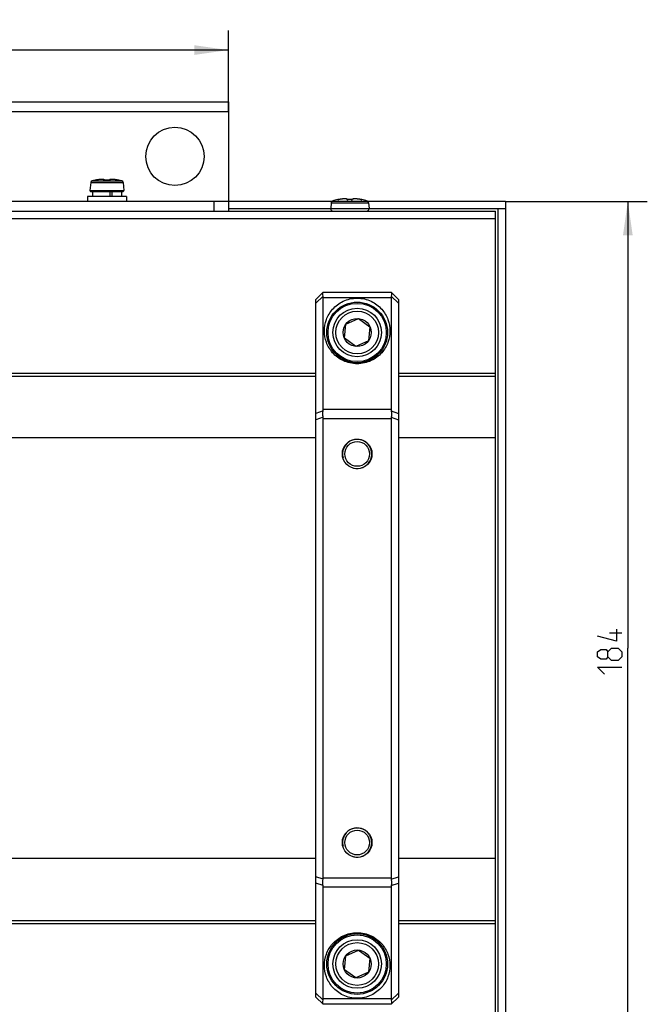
# Model space of a CAD drawing. Header units: millimetres. Extents: x 0 to 420, y 0 to 297.
# Tile 38 of 212: x 151 to 215, y 78 to 179. Entities that reach past the tile are written whole.
import ezdxf

# ---------------------------------------------------------------- set-up
doc = ezdxf.new("R2010")
doc.units = ezdxf.units.MM
doc.header["$LTSCALE"] = 23.1
doc.layers.get('0').update_dxf_attribs({"linetype": 'CONTINUOUS'})
doc.layers.add('02___PRT_ALL_AXES', color=7, linetype='CONTINUOUS')
doc.layers.add('DIM_PILOTEES', color=7, linetype='CONTINUOUS')
doc.styles.get("Standard").update_dxf_attribs({"font": 'txt', "width": 0.7})
doc.dimstyles.new('DIMSTYLE_1', dxfattribs={"dimtxt": 2.5, "dimasz": 3.5, "dimexe": 2, "dimexo": 0, "dimtad": 1, "dimlfac": 2, "dimdsep": 46, "dimtxsty": 'Standard', "dimblk": '_FILLED', "dimblk1": '_FILLED', "dimblk2": '_FILLED', "dimcen": 0.09, "dimazin": 2, "dimtp": 0.5, "dimtm": 0.5, "dimtfac": 1, "dimtofl": 0, "dimtmove": 0, "dimatfit": 3, "dimldrblk": '_FILLED', "dimfxl": 0, "dimtolj": 1, "dimarcsym": 0})

# ---------------------------------------------------------------- blocks, each defined once
blk = doc.blocks.new('_FILLED')
at = {"color": 0, "linetype": 'ByBlock'}
blk.add_solid([(0, 0), (-1, 0.143), (-1, -0.143)], dxfattribs=at)
blk = doc.blocks.new('*D7')
at = {"layer": 'DIM_PILOTEES', "color": 2, "linetype": 'Continuous'}
for p, q in [((200.52, 160.18), (215.12, 160.18)), ((213.12, 160.18), (213.12, 114.18)), ((213.12, 68.18), (213.12, 114.18)), ((200.52, 68.18), (215.12, 68.18))]:
    blk.add_line(p, q, dxfattribs=at)
at = {"layer": 'DIM_PILOTEES', "color": 2, "linetype": 'Continuous', "xscale": 3.5, "yscale": 3.5, "zscale": 3.5}
for p, rotation in [((213.12, 160.18), 90), ((213.12, 68.18), 270)]:
    blk.add_blockref('_FILLED', p, dxfattribs=dict(at, rotation=rotation))
at = {"layer": 'DIM_PILOTEES', "color": 2, "linetype": 'Continuous', "insert": (210, 114.18), "char_height": 2.5, "width": 8.0357, "attachment_point": 2, "rotation": 90, "line_spacing_factor": 0.9}
blk.add_mtext('{\\ftxt;\\W0.0001;\\H0.0001;\\~}{\\ftxt;\\W2.1428571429;\\H2.5; }{\\ftxt;\\W0.0001;\\H0.0001;\\~}', dxfattribs=at)
blk = doc.blocks.new('*D11')
at = {"layer": 'DIM_PILOTEES', "color": 2, "linetype": 'Continuous'}
for p, q in [((72.02, 169.43), (72.02, 177.75)), ((172.02, 169.43), (172.02, 177.75)), ((72.02, 175.75), (122.02, 175.75)), ((172.02, 175.75), (122.02, 175.75))]:
    blk.add_line(p, q, dxfattribs=at)
at = {"layer": 'DIM_PILOTEES', "color": 2, "linetype": 'Continuous', "xscale": 3.5, "yscale": 3.5, "zscale": 3.5, "rotation": 180}
blk.add_blockref('_FILLED', (72.02, 175.75), dxfattribs=at)
at = {"layer": 'DIM_PILOTEES', "color": 2, "linetype": 'Continuous', "xscale": 3.5, "yscale": 3.5, "zscale": 3.5}
blk.add_blockref('_FILLED', (172.02, 175.75), dxfattribs=at)
at = {"layer": 'DIM_PILOTEES', "color": 2, "linetype": 'Continuous', "insert": (120.08, 178.88), "char_height": 2.5, "width": 8.8393, "attachment_point": 2, "line_spacing_factor": 0.9}
blk.add_mtext('{\\ftxt;\\W0.0001;\\H0.0001;\\~}{\\ftxt;\\W2.3571428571;\\H2.5; }{\\ftxt;\\W0.0001;\\H0.0001;\\~}', dxfattribs=at)

msp = doc.modelspace()

# ---------------------------------------------------------------- linework, layer by layer
at = {"color": 7, "linetype": 'Continuous'}
for p, q in [((72.019, 170.4305), (172.019, 170.4305)), ((172.019, 170.4305), (172.019, 159.1805)), ((72.019, 169.4305), (172.019, 169.4305)), ((157.9987, 162.2847), (161.0391, 162.2847)), ((158.2993, 162.3551), (158.2955, 162.3544)), ((158.2955, 162.3544), (158.2956, 162.3544)), ((158.3057, 162.3555), (158.2993, 162.3551)), ((158.3428, 162.358), (158.3324, 162.3562)), ((158.3544, 162.36), (158.3428, 162.358)), ((158.3672, 162.3623), (158.3544, 162.36)), ((158.3808, 162.3648), (158.3672, 162.3623)), ((158.3993, 162.3683), (158.3808, 162.3648)), ((158.3994, 162.3683), (158.3993, 162.3683)), ((159.0335, 162.4351), (158.9739, 162.4352)), ((159.3094, 162.3523), (159.3013, 162.3526)), ((159.3115, 162.3523), (159.3094, 162.3523)), ((159.3157, 162.3514), (159.3158, 162.3524)), ((159.7005, 162.3514), (159.7006, 162.3524)), ((159.7636, 162.369), (159.7562, 162.3542)), ((160.0641, 162.4352), (160.0317, 162.4352)), ((160.6333, 162.3683), (160.6335, 162.3683)), ((160.6416, 162.3667), (160.6335, 162.3683)), ((160.6571, 162.3648), (160.6387, 162.3683)), ((160.6549, 162.3642), (160.6416, 162.3667)), ((160.6676, 162.3619), (160.6549, 162.3642)), ((160.6738, 162.3617), (160.6571, 162.3648)), ((160.6794, 162.3598), (160.6676, 162.3619)), ((160.6891, 162.359), (160.6738, 162.3617)), ((160.6903, 162.358), (160.6794, 162.3598)), ((160.6982, 162.3575), (160.6891, 162.359)), ((160.7, 162.3564), (160.6903, 162.358)), ((160.7065, 162.3561), (160.6982, 162.3575)), ((160.7084, 162.355), (160.7, 162.3564)), ((160.7138, 162.3549), (160.7065, 162.3561)), ((160.7156, 162.3539), (160.7084, 162.355)), ((160.7204, 162.3539), (160.7138, 162.3549)), ((160.7235, 162.3547), (160.7188, 162.3535)), ((160.732, 162.3555), (160.7235, 162.3547)), ((160.7406, 162.3521), (160.7406, 162.3519)), ((160.7425, 162.3544), (160.7424, 162.3544)), ((161.0391, 162.2847), (161.0392, 162.2847)), ((157.8502, 162.1087), (157.7785, 161.2892)), ((157.7785, 161.2892), (161.2594, 161.2892)), ((157.8502, 162.1087), (161.1878, 162.1087)), ((157.8781, 161.1805), (161.1599, 161.1805)), ((158.019, 161.1805), (158.019, 160.6805)), ((159.8347, 161.1805), (159.8347, 160.6805)), ((160.0195, 161.1805), (160.0195, 160.6805)), ((161.019, 161.1805), (161.019, 160.6805)), ((161.1878, 162.1087), (161.2595, 161.2892)), ((161.2594, 161.2892), (161.2595, 161.2892)), ((70.3607, 160.1805), (182.6773, 160.1805)), ((157.519, 160.6805), (157.519, 160.1805)), ((161.519, 160.6805), (157.519, 160.6805)), ((161.519, 160.6805), (161.519, 160.1805)), ((170.519, 160.1805), (170.519, 159.1805)), ((182.7335, 160.2087), (186.3044, 160.2087)), ((183.2996, 160.3551), (183.2955, 160.3544)), ((183.2955, 160.3544), (183.2956, 160.3544)), ((183.3144, 160.3547), (183.3059, 160.3555)), ((183.3176, 160.3539), (183.3144, 160.3547)), ((183.3246, 160.355), (183.3177, 160.3539)), ((183.3327, 160.3563), (183.3246, 160.355)), ((183.3419, 160.3578), (183.3327, 160.3563)), ((183.3522, 160.3596), (183.3419, 160.3578)), ((183.3634, 160.3616), (183.3522, 160.3596)), ((183.3817, 160.365), (183.3634, 160.3616)), ((183.3993, 160.3683), (183.3817, 160.365)), ((183.3994, 160.3683), (183.3993, 160.3683)), ((184.3117, 160.3523), (184.3063, 160.3524)), ((184.3157, 160.3514), (184.3157, 160.3524)), ((184.7005, 160.3514), (184.7006, 160.3524)), ((184.7622, 160.3669), (184.7562, 160.3542)), ((185.6333, 160.3683), (185.6335, 160.3683)), ((185.6481, 160.3655), (185.6335, 160.3683)), ((185.6534, 160.3655), (185.6387, 160.3683)), ((185.6654, 160.3623), (185.6481, 160.3655)), ((185.67, 160.3624), (185.6534, 160.3655)), ((185.676, 160.3604), (185.6654, 160.3623)), ((185.6859, 160.3587), (185.676, 160.3604)), ((185.695, 160.3572), (185.6859, 160.3587)), ((185.6988, 160.3574), (185.69, 160.3589)), ((185.7032, 160.3558), (185.695, 160.3572)), ((185.7068, 160.356), (185.6988, 160.3574)), ((185.7104, 160.3547), (185.7032, 160.3558)), ((185.7139, 160.3549), (185.7068, 160.356)), ((185.7166, 160.3538), (185.7104, 160.3547)), ((185.7204, 160.3539), (185.7139, 160.3549)), ((185.7194, 160.3534), (185.7166, 160.3538)), ((185.7236, 160.3547), (185.7188, 160.3535)), ((185.7321, 160.3555), (185.7236, 160.3547)), ((185.7425, 160.3544), (185.7424, 160.3544)), ((186.3044, 160.2087), (186.3045, 160.2087)), ((186.3607, 160.1805), (200.519, 160.1805)), ((200.519, 160.1805), (200.519, 68.1805)), ((44.519, 159.1805), (199.519, 159.1805)), ((172.019, 159.4305), (182.5428, 159.4305)), ((182.5937, 160.0352), (182.5428, 159.4523)), ((182.5428, 159.4523), (186.4951, 159.4523)), ((182.5937, 160.0352), (186.4442, 160.0352)), ((186.4442, 160.0352), (186.4952, 159.4523)), ((186.4951, 159.4523), (186.4952, 159.4523)), ((186.4952, 159.4305), (200.519, 159.4305)), ((199.519, 69.1805), (199.519, 159.1805)), ((199.769, 68.9305), (199.769, 159.4305)), ((44.519, 158.4305), (199.519, 158.4305)), ((181.019, 150.0805), (181.769, 150.8305)), ((181.755, 150.4184), (181.019, 149.6824)), ((181.019, 78.2805), (181.019, 150.0805)), ((181.769, 150.8305), (188.769, 150.8305)), ((181.769, 150.2675), (188.769, 150.2675)), ((181.769, 138.7414), (181.769, 150.2675)), ((188.769, 150.8305), (189.519, 150.0805)), ((188.769, 150.2675), (188.769, 138.7414)), ((188.783, 150.4184), (189.519, 149.6824)), ((189.519, 150.0805), (189.519, 78.2805)), ((184.0978, 147.5242), (185.4141, 148.1166)), ((185.4141, 148.1166), (186.5852, 147.2729)), ((183.9528, 146.0881), (184.0978, 147.5242)), ((186.5852, 147.2729), (186.4401, 145.8368)), ((185.1239, 145.2444), (183.9528, 146.0881)), ((186.4401, 145.8368), (185.1239, 145.2444)), ((63.019, 142.5041), (181.019, 142.5041)), ((63.019, 142.1898), (181.019, 142.1898)), ((189.519, 142.5041), (199.519, 142.5041)), ((189.519, 142.1898), (199.519, 142.1898)), ((181.7613, 138.6183), (181.019, 138.3579)), ((181.7613, 137.9558), (181.019, 137.6954)), ((188.769, 138.7414), (181.769, 138.7414)), ((188.7766, 138.6183), (189.519, 138.3579)), ((188.7766, 137.9558), (189.519, 137.6954)), ((188.769, 137.8043), (181.769, 137.8043)), ((181.769, 90.5567), (181.769, 137.8043)), ((188.769, 137.8043), (188.769, 90.5567)), ((181.019, 135.8394), (63.019, 135.8394)), ((199.519, 135.8394), (189.519, 135.8394)), ((181.019, 92.5216), (63.019, 92.5216)), ((199.519, 92.5216), (189.519, 92.5216)), ((181.7613, 90.4052), (181.019, 90.6656)), ((181.769, 90.5567), (188.769, 90.5567)), ((188.7766, 90.4052), (189.519, 90.6656)), ((181.7613, 89.7427), (181.019, 90.0031)), ((181.769, 89.6196), (188.769, 89.6196)), ((181.769, 78.0935), (181.769, 89.6196)), ((188.769, 89.6196), (188.769, 78.0935)), ((188.7766, 89.7427), (189.519, 90.0031)), ((63.019, 86.1712), (181.019, 86.1712)), ((189.519, 86.1712), (199.519, 86.1712)), ((63.019, 85.8569), (181.019, 85.8569)), ((189.519, 85.8569), (199.519, 85.8569)), ((184.0978, 82.5242), (185.4141, 83.1166)), ((185.4141, 83.1166), (186.5852, 82.2729)), ((183.9528, 81.0881), (184.0978, 82.5242)), ((186.5852, 82.2729), (186.4401, 80.8368)), ((185.1239, 80.2444), (183.9528, 81.0881)), ((186.4401, 80.8368), (185.1239, 80.2444)), ((181.755, 77.9426), (181.019, 78.6786)), ((181.769, 77.5305), (181.019, 78.2805)), ((188.769, 78.0935), (181.769, 78.0935)), ((188.769, 77.5305), (189.519, 78.2805)), ((188.783, 77.9426), (189.519, 78.6786)), ((188.769, 77.5305), (181.769, 77.5305))]:
    msp.add_line(p, q, dxfattribs=at)
for points in [[(158.3196, 162.3542), (158.3161, 162.3537), (158.313, 162.3532), (158.3103, 162.3528), (158.308, 162.3526), (158.3062, 162.3523), (158.305, 162.3522), (158.3043, 162.3521)], [(158.3176, 162.3539), (158.3145, 162.3547), (158.3059, 162.3555)], [(158.3324, 162.3562), (158.3235, 162.3548), (158.3196, 162.3542)], [(158.9739, 162.4352), (158.9226, 162.4338), (158.8667, 162.4308), (158.8065, 162.4262), (158.7424, 162.4201), (158.6751, 162.4123), (158.6052, 162.4029), (158.5335, 162.392), (158.4607, 162.3797), (158.3993, 162.3683)], [(159.2642, 162.3538), (159.2556, 162.371), (159.2413, 162.3871), (159.2247, 162.3992), (159.2056, 162.4087), (159.184, 162.4162), (159.1594, 162.4224), (159.1311, 162.4274), (159.0988, 162.4312), (159.0619, 162.4338), (159.0203, 162.4352)], [(159.2825, 162.3525), (159.2744, 162.369), (159.26, 162.3853), (159.243, 162.3976), (159.2235, 162.4074), (159.2015, 162.4152), (159.1763, 162.4216), (159.1473, 162.4268), (159.1141, 162.4308), (159.0762, 162.4336), (159.0335, 162.4351)], [(159.2693, 162.3533), (159.2627, 162.3539), (159.257, 162.3546), (159.2522, 162.3554), (159.2483, 162.3561), (159.2456, 162.3567), (159.2442, 162.3571)], [(159.3124, 162.3523), (159.3027, 162.3522), (159.2935, 162.3522), (159.2848, 162.3524), (159.2767, 162.3528), (159.2693, 162.3533)], [(159.3013, 162.3526), (159.2939, 162.3531), (159.2871, 162.3536), (159.2817, 162.3542)], [(159.7006, 162.3524), (159.6458, 162.3539), (159.5773, 162.3551), (159.5088, 162.3555), (159.4403, 162.3551), (159.3718, 162.3539), (159.3124, 162.3523)], [(159.7268, 162.3523), (159.6662, 162.3539), (159.5977, 162.3551), (159.5292, 162.3555), (159.519, 162.3554)], [(159.7615, 162.3549), (159.7562, 162.3542), (159.7501, 162.3536), (159.7434, 162.353), (159.736, 162.3526), (159.7281, 162.3523), (159.7196, 162.3522), (159.7107, 162.3522), (159.7006, 162.3524)], [(159.7742, 162.3575), (159.7737, 162.3573), (159.7721, 162.3569), (159.7695, 162.3563), (159.7659, 162.3556), (159.7615, 162.3549)], [(160.6335, 162.3683), (160.5742, 162.3793), (160.5018, 162.3916), (160.4297, 162.4025), (160.3589, 162.412), (160.2903, 162.4199), (160.2247, 162.4262), (160.1627, 162.4309), (160.1051, 162.4338), (160.0523, 162.4352), (160.0044, 162.4351), (159.9617, 162.4336), (159.9239, 162.4308), (159.8907, 162.4268), (159.8617, 162.4216), (159.8365, 162.4152), (159.8144, 162.4074), (159.7949, 162.3976), (159.778, 162.3853), (159.7636, 162.369)], [(160.6387, 162.3683), (160.5772, 162.3797), (160.5045, 162.392), (160.4327, 162.4029), (160.3628, 162.4123), (160.2955, 162.4201), (160.2315, 162.4262), (160.1712, 162.4308), (160.1153, 162.4338), (160.0641, 162.4352)], [(160.7214, 162.3531), (160.7187, 162.3535), (160.7156, 162.3539)], [(160.7296, 162.3521), (160.7298, 162.3521), (160.7295, 162.3522), (160.7287, 162.3522), (160.7275, 162.3524), (160.7258, 162.3525), (160.7238, 162.3528), (160.7214, 162.3531)], [(160.7425, 162.3544), (160.7386, 162.3551), (160.7322, 162.3555)], [(183.3057, 160.3555), (183.3049, 160.3555), (183.2996, 160.3551)], [(183.3177, 160.3539), (183.3148, 160.3535), (183.3121, 160.3531), (183.3098, 160.3528), (183.3079, 160.3525), (183.3063, 160.3523), (183.3051, 160.3522), (183.3044, 160.3521)], [(184.2641, 160.3538), (184.2569, 160.369), (184.2446, 160.384), (184.23, 160.3958), (184.2134, 160.4051), (184.195, 160.4127), (184.1742, 160.4189), (184.1507, 160.4241), (184.1241, 160.4283), (184.0941, 160.4316), (184.0603, 160.4339), (184.0227, 160.4351), (183.9811, 160.4353), (183.9355, 160.4342), (183.8861, 160.432), (183.8329, 160.4284), (183.7764, 160.4235), (183.7168, 160.4172), (183.6546, 160.4096), (183.5902, 160.4007), (183.5241, 160.3905), (183.4571, 160.379), (183.3993, 160.3683)], [(184.2825, 160.3525), (184.2758, 160.3669), (184.2633, 160.3822), (184.2485, 160.3941), (184.2316, 160.4038), (184.2127, 160.4116), (184.1915, 160.418), (184.1674, 160.4234), (184.1402, 160.4278), (184.1093, 160.4312), (184.0747, 160.4337), (184.036, 160.4351), (183.9932, 160.4353), (183.9903, 160.4352)], [(184.2689, 160.3534), (184.2624, 160.354), (184.2567, 160.3547), (184.2519, 160.3554), (184.2481, 160.3562), (184.2454, 160.3568), (184.2441, 160.3572)], [(184.373, 160.354), (184.3108, 160.3523), (184.3015, 160.3522), (184.2926, 160.3522), (184.2841, 160.3525), (184.2762, 160.3528), (184.2689, 160.3534)], [(184.3063, 160.3524), (184.2981, 160.3528), (184.2906, 160.3533), (184.2839, 160.354), (184.2817, 160.3542)], [(184.6442, 160.3539), (184.5764, 160.3551), (184.5086, 160.3555), (184.4408, 160.3551), (184.373, 160.354)], [(184.7264, 160.3523), (184.6649, 160.354), (184.5971, 160.3551), (184.5293, 160.3555), (184.519, 160.3554)], [(184.7562, 160.3542), (184.7502, 160.3536), (184.7435, 160.353), (184.7363, 160.3526), (184.7285, 160.3523), (184.7203, 160.3522), (184.7118, 160.3522), (184.7031, 160.3523), (184.6442, 160.3539)], [(184.7742, 160.3575), (184.7738, 160.3573), (184.7722, 160.3569), (184.7695, 160.3563), (184.7659, 160.3556), (184.7614, 160.3549), (184.7562, 160.3542)], [(185.6335, 160.3683), (185.5775, 160.3787), (185.5109, 160.3901), (185.4447, 160.4004), (185.3796, 160.4094), (185.3163, 160.4171), (185.2554, 160.4235), (185.1974, 160.4284), (185.1427, 160.4321), (185.0917, 160.4343), (185.0447, 160.4353), (185.0019, 160.4351), (184.9633, 160.4337), (184.9286, 160.4312), (184.8978, 160.4278), (184.8705, 160.4234), (184.8464, 160.418), (184.8252, 160.4116), (184.8063, 160.4038), (184.7894, 160.3941), (184.7747, 160.3822), (184.7622, 160.3669)], [(185.6387, 160.3683), (185.5809, 160.379), (185.5138, 160.3905), (185.4478, 160.4007), (185.3834, 160.4096), (185.3212, 160.4172), (185.2616, 160.4235), (185.205, 160.4284), (185.1519, 160.432), (185.1024, 160.4342), (185.0569, 160.4353), (185.0476, 160.4352)], [(185.69, 160.3589), (185.6753, 160.3615), (185.67, 160.3624)], [(185.7297, 160.3521), (185.7298, 160.3521), (185.7294, 160.3522), (185.7286, 160.3522), (185.7275, 160.3524), (185.7259, 160.3525), (185.7241, 160.3528), (185.7219, 160.353), (185.7194, 160.3534)], [(185.7425, 160.3544), (185.7383, 160.3551), (185.733, 160.3555), (185.7322, 160.3555)]]:
    msp.add_lwpolyline(points, dxfattribs=at)
for centre, radius in [((185.269, 146.6805), 3.125), ((185.269, 146.6805), 2.5), ((185.269, 146.6805), 2.2), ((185.269, 146.6805), 1.4434), ((185.269, 134.1805), 1.525), ((185.269, 134.1805), 1.275), ((185.269, 94.1805), 1.525), ((185.269, 94.1805), 1.275), ((185.269, 81.6805), 3.125), ((185.269, 81.6805), 2.5), ((185.269, 81.6805), 2.2), ((185.269, 81.6805), 1.4434)]:
    msp.add_circle(centre, radius, dxfattribs=at)
for centre, radius, start, end in [((158.0494, 162.0912), 0.2, 104.67713, 175), ((159.519, 156.4805), 6, 101.766128, 104.67713), ((158.3044, 162.3021), 0.0503, 88.886946, 101.712614), ((159.2345, 158.0287), 4.4192, 100.684683, 100.891112), ((159.2166, 162.3173), 0.051, 49.091421, 92.150788), ((159.2986, 162.8832), 0.5321, 270.2148, 271.838149), ((159.5082, 156.3509), 6.0036, 88.16387, 91.837384), ((159.718, 162.8966), 0.5456, 268.161063, 268.947045), ((159.7178, 162.88), 0.529, 268.945082, 269.783867), ((159.8015, 162.3174), 0.0509, 87.846089, 130.526957), ((159.811, 158.0987), 4.348, 79.097781, 79.354652), ((160.8417, 163.1941), 0.8497, 261.23516, 261.668331), ((160.7301, 162.3021), 0.0503, 78.298252, 91.581181), ((160.7624, 162.3429), 0.0236, 157.482439, 159.13602), ((159.519, 156.4805), 6, 75.32287, 78.233872), ((160.9885, 162.0912), 0.2, 5, 75.32287), ((157.8781, 161.2805), 0.1, 175, 270), ((161.1598, 161.2805), 0.1, 270, 5), ((182.793, 160.0177), 0.2, 107.312553, 175), ((184.519, 154.4805), 6, 101.766128, 107.312553), ((183.3044, 160.3021), 0.0503, 88.879855, 101.714623), ((184.2372, 156.014), 4.4341, 100.287294, 100.8915), ((184.2362, 156.0197), 4.4284, 99.892384, 100.287722), ((184.2299, 156.0561), 4.3914, 99.491178, 99.892505), ((184.2216, 156.1058), 4.341, 99.031659, 99.491444), ((184.2087, 156.1871), 4.2587, 98.550469, 99.031998), ((184.1955, 156.2746), 4.1702, 98.203987, 98.550106), ((184.1783, 156.3947), 4.0488, 97.634237, 98.205363), ((184.1597, 156.5332), 3.9091, 97.25699, 97.633219), ((184.1408, 156.6818), 3.7593, 96.717947, 97.258293), ((184.1136, 156.9145), 3.525, 96.029377, 96.721622), ((184.0973, 157.0686), 3.3701, 95.771561, 96.02789), ((184.2166, 160.3174), 0.0509, 49.055016, 92.157276), ((184.299, 160.8735), 0.5225, 270.376731, 271.827326), ((184.5084, 154.3509), 6.0036, 88.165732, 91.839246), ((184.7178, 160.8921), 0.541, 268.168722, 269.594295), ((184.8015, 160.3174), 0.0509, 87.816747, 130.571333), ((184.9511, 157.2103), 3.2274, 84.194013, 85.147773), ((184.9327, 157.0271), 3.4115, 83.952048, 84.197596), ((184.9131, 156.8447), 3.595, 83.26592, 83.946901), ((184.8943, 156.6859), 3.7549, 82.851026, 83.266448), ((184.8769, 156.5469), 3.895, 82.348431, 82.850715), ((184.8582, 156.4076), 4.0356, 81.810225, 82.348405), ((184.8426, 156.2989), 4.1454, 81.426606, 81.811172), ((184.8311, 156.2229), 4.2222, 80.986273, 81.426563), ((184.8204, 156.1553), 4.2906, 80.473762, 80.986355), ((184.814, 156.117), 4.3295, 80.104434, 80.474138), ((184.8096, 156.0915), 4.3553, 79.097976, 80.104839), ((185.8321, 161.13), 0.7849, 261.431928, 261.681917), ((185.7301, 160.3021), 0.0503, 78.287423, 91.586284), ((184.519, 154.4805), 6, 72.687447, 78.233872), ((186.245, 160.0177), 0.2, 5, 72.687447), ((182.7918, 159.4305), 0.25, 175, 270), ((186.2461, 159.4305), 0.25, 270, 5)]:
    msp.add_arc(centre, radius, start, end, dxfattribs=at)
at = {"color": 2, "linetype": 'Continuous'}
for centre in [(185.269, 134.1805), (185.269, 94.1805)]:
    msp.add_arc(centre, 1.5, 255, 195, dxfattribs=at)
at = {"color": 7, "linetype": 'Continuous'}
for centre, major_axis, ratio, start_param, end_param in [((180.269, 149.3305), (1.352, 1.352), 0.48062485, -0.44802769, -0.311315), ((190.269, 149.3305), (1.352, -1.352), 0.48062485, -2.83027766, -2.69356496), ((180.269, 137.8043), (1.352, 1.352), 0.48062485, -0.54914939, -0.44802769), ((180.269, 137.8043), (0, 1.5), 1, -1.57079633, -1.46967463), ((190.269, 137.8043), (1.352, -1.352), 0.48062485, -2.69356496, -2.59244326), ((190.269, 137.8043), (0, 1.5), 1, 1.46967463, 1.57079633), ((180.269, 90.5567), (1.5, 0), 1, -0.1011217, 0), ((190.269, 90.5567), (1.5, 0), 1, -3.14159265, -3.04047096), ((180.269, 90.5567), (1.352, -1.352), 0.48062485, 0.44802769, 0.54914939), ((190.269, 90.5567), (1.352, 1.352), 0.48062485, 2.59244326, 2.69356496), ((180.269, 79.0305), (1.352, -1.352), 0.48062485, 0.311315, 0.44802769), ((190.269, 79.0305), (1.352, 1.352), 0.48062485, 2.69356496, 2.83027766)]:
    msp.add_ellipse(centre, major_axis=major_axis, ratio=ratio, start_param=start_param, end_param=end_param, dxfattribs=at)
for points, knots in [([(158.2942, 162.3514), (158.2942, 162.3512), (158.295, 162.351), (158.2961, 162.3511), (158.2984, 162.3512), (158.303, 162.3517), (158.3108, 162.3527), (158.3175, 162.3538), (158.3214, 162.3544)], [0, 0, 0, 0, 0.0166988, 0.06417003, 0.14409179, 0.2560214, 0.57172396, 1, 1, 1, 1]), ([(158.2942, 162.3514), (158.2943, 162.3521), (158.2945, 162.3531), (158.2951, 162.3544), (158.2955, 162.3544)], [0, 0, 0, 0, 0.67366055, 1, 1, 1, 1]), ([(158.3214, 162.3544), (158.3269, 162.3552), (158.353, 162.3595), (158.379, 162.3643), (158.3995, 162.3683)], [0, 0, 0, 0, 0.21047573, 1, 1, 1, 1]), ([(158.8379, 162.4286), (158.7696, 162.4235), (158.6281, 162.4079), (158.4877, 162.3849), (158.4152, 162.3713)], [0, 0, 0, 0, 0.48137269, 1, 1, 1, 1]), ([(159.2147, 162.3681), (159.2158, 162.3713), (159.217, 162.3777), (159.2141, 162.3916), (159.2022, 162.4027), (159.1865, 162.411), (159.1628, 162.4198), (159.1244, 162.4277), (159.0686, 162.4334), (159.0009, 162.4356), (158.9227, 162.4341), (158.8672, 162.4308), (158.8379, 162.4286)], [0, 0, 0, 0, 0.02445803, 0.04747728, 0.10100038, 0.13644062, 0.17891972, 0.28636891, 0.4241989, 0.59099365, 0.78409833, 1, 1, 1, 1]), ([(159.2147, 162.3681), (159.2144, 162.3673), (159.2146, 162.3653), (159.2169, 162.3628), (159.2206, 162.3606), (159.2259, 162.3586), (159.2326, 162.3567), (159.2443, 162.3544), (159.2537, 162.3533), (159.2604, 162.3527)], [0, 0, 0, 0, 0.04871934, 0.10836292, 0.1913958, 0.30159883, 0.43925078, 0.60307964, 1, 1, 1, 1]), ([(159.2598, 162.3631), (159.2614, 162.3624), (159.2671, 162.3595), (159.2726, 162.3559), (159.2762, 162.3529)], [0, 0, 0, 0, 0.27644031, 1, 1, 1, 1]), ([(159.2604, 162.3527), (159.2636, 162.3524), (159.2769, 162.3514), (159.2903, 162.351), (159.3006, 162.3511)], [0, 0, 0, 0, 0.23355482, 1, 1, 1, 1]), ([(159.7158, 162.3511), (159.7193, 162.3511), (159.7329, 162.3512), (159.7465, 162.3518), (159.7564, 162.3527)], [0, 0, 0, 0, 0.26320657, 1, 1, 1, 1]), ([(159.7222, 162.3524), (159.7222, 162.3524), (159.7221, 162.3524), (159.7221, 162.3523), (159.7221, 162.3523)], [0, 0, 0, 0, 0.29318616, 1, 1, 1, 1]), ([(159.7564, 162.3527), (159.7632, 162.3533), (159.7728, 162.3544), (159.7845, 162.3568), (159.7914, 162.3586), (159.7969, 162.3607), (159.8007, 162.3629), (159.8032, 162.3653), (159.8036, 162.3673), (159.8034, 162.3681)], [0, 0, 0, 0, 0.3933561, 0.55670906, 0.69473712, 0.80610511, 0.89079932, 0.95188727, 1, 1, 1, 1]), ([(160.192, 162.4287), (160.1625, 162.4309), (160.1063, 162.4341), (160.038, 162.4354), (159.9883, 162.4343), (159.9551, 162.4327), (159.9249, 162.4301), (159.8908, 162.4257), (159.8562, 162.4187), (159.8273, 162.4077), (159.8121, 162.3964), (159.8051, 162.3877), (159.802, 162.3779), (159.8026, 162.3713), (159.8034, 162.3681)], [0, 0, 0, 0, 0.21315436, 0.4045445, 0.49097007, 0.57071038, 0.64345929, 0.70898221, 0.81780406, 0.89758276, 0.9278776, 0.95336285, 0.97638828, 1, 1, 1, 1]), ([(160.6142, 162.3719), (160.5419, 162.3855), (160.4017, 162.4082), (160.2604, 162.4237), (160.192, 162.4287)], [0, 0, 0, 0, 0.51740353, 1, 1, 1, 1]), ([(160.6333, 162.3683), (160.6406, 162.3669), (160.6668, 162.3619), (160.6931, 162.3573), (160.7122, 162.3543)], [0, 0, 0, 0, 0.2762376, 1, 1, 1, 1]), ([(160.6387, 162.3683), (160.6387, 162.3683), (160.6389, 162.368), (160.6389, 162.3677), (160.6389, 162.3674)], [0, 0, 0, 0, 0.12265533, 1, 1, 1, 1]), ([(160.7185, 162.3534), (160.7216, 162.3529), (160.7269, 162.3522), (160.7331, 162.3514), (160.7367, 162.3511), (160.7386, 162.3511), (160.7396, 162.3511), (160.7403, 162.3512), (160.7403, 162.3514)], [0, 0, 0, 0, 0.4212789, 0.73286145, 0.84478441, 0.92649781, 0.97774916, 1, 1, 1, 1]), ([(160.7424, 162.3544), (160.742, 162.3544), (160.7413, 162.3535), (160.7409, 162.3527), (160.7406, 162.3521)], [0, 0, 0, 0, 0.33304209, 1, 1, 1, 1]), ([(183.2942, 160.3514), (183.2943, 160.3521), (183.2945, 160.3531), (183.2951, 160.3544), (183.2955, 160.3544)], [0, 0, 0, 0, 0.67339301, 1, 1, 1, 1]), ([(183.2942, 160.3514), (183.2942, 160.3512), (183.2949, 160.351), (183.2959, 160.3511), (183.2979, 160.3512), (183.302, 160.3516), (183.3089, 160.3525), (183.3149, 160.3534), (183.3184, 160.3539)], [0, 0, 0, 0, 0.0168193, 0.06400444, 0.14352728, 0.25512782, 0.57050236, 1, 1, 1, 1]), ([(183.3184, 160.3539), (183.324, 160.3548), (183.351, 160.3592), (183.378, 160.3641), (183.3994, 160.3683)], [0, 0, 0, 0, 0.20583057, 1, 1, 1, 1]), ([(184.2147, 160.3683), (184.2159, 160.3717), (184.2171, 160.3789), (184.214, 160.3898), (184.2061, 160.3993), (184.1941, 160.4074), (184.178, 160.4145), (184.1486, 160.4234), (184.1014, 160.4308), (184.0335, 160.4352), (183.952, 160.4352), (183.8587, 160.4307), (183.7929, 160.4251), (183.7584, 160.4216)], [0, 0, 0, 0, 0.02241441, 0.0437214, 0.06753885, 0.09658547, 0.13235953, 0.17557961, 0.28520608, 0.4253532, 0.59372896, 0.78676493, 1, 1, 1, 1]), ([(184.2147, 160.3683), (184.2133, 160.364), (184.223, 160.3593), (184.2312, 160.3571), (184.2425, 160.3546), (184.2514, 160.3535), (184.2579, 160.3529)], [0, 0, 0, 0, 0.28350798, 0.42390395, 0.59157264, 1, 1, 1, 1]), ([(184.2579, 160.3529), (184.2613, 160.3526), (184.2761, 160.3514), (184.291, 160.351), (184.3025, 160.3511)], [0, 0, 0, 0, 0.23102661, 1, 1, 1, 1]), ([(184.2598, 160.3631), (184.2614, 160.3623), (184.2672, 160.3594), (184.2727, 160.3559), (184.2762, 160.3528)], [0, 0, 0, 0, 0.27648257, 1, 1, 1, 1]), ([(184.714, 160.3511), (184.718, 160.3511), (184.733, 160.3511), (184.748, 160.3519), (184.759, 160.3529)], [0, 0, 0, 0, 0.26518184, 1, 1, 1, 1]), ([(184.7223, 160.3524), (184.7222, 160.3524), (184.7222, 160.3524), (184.7222, 160.3523), (184.7222, 160.3523)], [0, 0, 0, 0, 0.26474497, 1, 1, 1, 1]), ([(184.759, 160.3529), (184.7655, 160.3536), (184.7746, 160.3547), (184.7858, 160.3571), (184.7924, 160.3589), (184.7975, 160.3609), (184.8011, 160.3631), (184.8033, 160.3655), (184.8036, 160.3675), (184.8034, 160.3683)], [0, 0, 0, 0, 0.39494949, 0.55809863, 0.6955151, 0.80602275, 0.88992658, 0.95078429, 1, 1, 1, 1]), ([(185.2228, 160.4263), (185.1912, 160.4289), (185.1311, 160.433), (185.0459, 160.4356), (184.9716, 160.4342), (184.9098, 160.429), (184.8667, 160.4212), (184.8397, 160.4124), (184.8246, 160.4055), (184.8133, 160.3976), (184.8056, 160.3886), (184.802, 160.3785), (184.8026, 160.3716), (184.8034, 160.3683)], [0, 0, 0, 0, 0.21224138, 0.40366444, 0.57042569, 0.70953238, 0.8191605, 0.86287504, 0.89949483, 0.9296955, 0.95481183, 0.97719231, 1, 1, 1, 1]), ([(185.6333, 160.3683), (185.6409, 160.3668), (185.6682, 160.3617), (185.6955, 160.3568), (185.7152, 160.3539)], [0, 0, 0, 0, 0.27948236, 1, 1, 1, 1]), ([(185.6387, 160.3683), (185.6387, 160.3683), (185.6389, 160.368), (185.6389, 160.3677), (185.6389, 160.3674)], [0, 0, 0, 0, 0.11998273, 1, 1, 1, 1]), ([(185.7186, 160.3534), (185.7216, 160.3529), (185.7269, 160.3522), (185.7331, 160.3514), (185.7367, 160.3511), (185.7386, 160.3511), (185.7396, 160.3511), (185.7403, 160.3512), (185.7403, 160.3514)], [0, 0, 0, 0, 0.42113698, 0.73279666, 0.84483157, 0.92654974, 0.97780212, 1, 1, 1, 1]), ([(185.7424, 160.3544), (185.742, 160.3544), (185.7411, 160.3532), (185.7406, 160.3522), (185.7403, 160.3514)], [0, 0, 0, 0, 0.32122431, 1, 1, 1, 1]), ([(181.755, 150.4184), (181.7378, 150.5054), (181.7184, 150.6225), (181.7252, 150.757), (181.742, 150.8035), (181.755, 150.8165)], [0, 0, 0, 0, 0.65525343, 0.86449724, 1, 1, 1, 1]), ([(185.269, 143.4617), (185.0177, 143.4617), (184.5205, 143.5175), (183.8267, 143.7572), (183.2243, 144.1225), (182.5824, 144.7172), (182.0383, 145.626), (181.8231, 146.8391), (182.0399, 148.0515), (182.5847, 148.959), (183.2267, 149.5525), (183.8286, 149.917), (184.5216, 150.156), (185.0181, 150.2117), (185.269, 150.2117)], [0, 0, 0, 0, 0.07133863, 0.14066061, 0.20688549, 0.26989114, 0.38778868, 0.50023436, 0.61263776, 0.73045003, 0.79339332, 0.85953388, 0.92875811, 1, 1, 1, 1]), ([(185.269, 150.2117), (185.5202, 150.2117), (186.0174, 150.1559), (186.7112, 149.9162), (187.3136, 149.5508), (187.9556, 148.9561), (188.4997, 148.0473), (188.7148, 146.8343), (188.498, 145.6218), (187.9532, 144.7143), (187.3113, 144.1209), (186.7094, 143.7563), (186.0164, 143.5173), (185.5199, 143.4617), (185.269, 143.4617)], [0, 0, 0, 0, 0.07133862, 0.14066062, 0.20688549, 0.26989114, 0.38778868, 0.50023436, 0.61263776, 0.73045003, 0.79339332, 0.85953388, 0.92875811, 1, 1, 1, 1]), ([(188.783, 150.8165), (188.7959, 150.8035), (188.8128, 150.757), (188.8195, 150.6225), (188.8002, 150.5054), (188.783, 150.4184)], [0, 0, 0, 0, 0.13550276, 0.34474657, 1, 1, 1, 1]), ([(181.7613, 137.9558), (181.7554, 138.0138), (181.7384, 138.2342), (181.7419, 138.4567), (181.7613, 138.6183)], [0, 0, 0, 0, 0.26374473, 1, 1, 1, 1]), ([(188.7766, 138.6183), (188.7828, 138.5672), (188.8015, 138.3468), (188.7938, 138.1245), (188.7766, 137.9558)], [0, 0, 0, 0, 0.23274929, 1, 1, 1, 1]), ([(181.7613, 89.7427), (181.7552, 89.7938), (181.7364, 90.0142), (181.7442, 90.2365), (181.7613, 90.4052)], [0, 0, 0, 0, 0.23274929, 1, 1, 1, 1]), ([(188.7766, 90.4052), (188.7825, 90.3472), (188.7995, 90.1268), (188.7961, 89.9043), (188.7766, 89.7427)], [0, 0, 0, 0, 0.26374473, 1, 1, 1, 1]), ([(185.269, 78.1493), (185.0177, 78.1493), (184.5205, 78.2051), (183.8267, 78.4448), (183.2243, 78.8102), (182.5824, 79.4049), (182.0383, 80.3137), (181.8231, 81.5267), (182.0399, 82.7392), (182.5847, 83.6467), (183.2267, 84.2402), (183.8286, 84.6047), (184.5216, 84.8437), (185.0181, 84.8993), (185.269, 84.8993)], [0, 0, 0, 0, 0.07133862, 0.14066062, 0.20688549, 0.26989114, 0.38778868, 0.50023436, 0.61263776, 0.73045003, 0.79339332, 0.85953388, 0.92875811, 1, 1, 1, 1]), ([(185.269, 84.8993), (185.5202, 84.8993), (186.0174, 84.8435), (186.7112, 84.6038), (187.3136, 84.2385), (187.9556, 83.6438), (188.4997, 82.735), (188.7148, 81.5219), (188.498, 80.3095), (187.9532, 79.402), (187.3113, 78.8085), (186.7094, 78.444), (186.0164, 78.205), (185.5199, 78.1493), (185.269, 78.1493)], [0, 0, 0, 0, 0.07133863, 0.14066061, 0.20688549, 0.26989114, 0.38778868, 0.50023436, 0.61263776, 0.73045003, 0.79339332, 0.85953388, 0.92875811, 1, 1, 1, 1]), ([(181.755, 77.5445), (181.742, 77.5575), (181.7252, 77.604), (181.7184, 77.7385), (181.7378, 77.8556), (181.755, 77.9426)], [0, 0, 0, 0, 0.13550276, 0.34474657, 1, 1, 1, 1]), ([(188.783, 77.9426), (188.8002, 77.8556), (188.8195, 77.7385), (188.8128, 77.604), (188.7959, 77.5575), (188.783, 77.5445)], [0, 0, 0, 0, 0.65525343, 0.86449724, 1, 1, 1, 1])]:
    msp.add_open_spline(points, degree=3, knots=knots, dxfattribs=at)
at = {"layer": '02___PRT_ALL_AXES', "color": 7, "linetype": 'Continuous'}
for centre in [(166.519, 164.8055), (185.269, 146.6805), (185.269, 81.6805)]:
    msp.add_circle(centre, 3, dxfattribs=at)
at = {"layer": 'DIM_PILOTEES', "color": 2, "linetype": 'Continuous'}
msp.add_line((212.4974, 115.7281), (211.2474, 115.7281), dxfattribs=at)
for points in [[(211.9617, 116.1448), (211.9617, 114.8948), (209.9974, 115.4305)], [(211.0689, 113.2877), (210.8903, 113.0496), (210.3546, 113.0496), (209.9974, 113.2877), (209.9974, 113.8234), (210.3546, 114.0614), (210.8903, 114.0614), (211.0689, 113.8234), (211.426, 114.1805), (212.1403, 114.1805), (212.4974, 113.8234), (212.4974, 113.2877), (212.1403, 112.9305)], [(212.1403, 112.9305), (211.426, 112.9305), (211.0689, 113.2877), (211.0689, 113.8234)], [(210.7117, 111.5019), (209.9974, 112.2162), (212.4974, 112.2162)]]:
    msp.add_lwpolyline(points, dxfattribs=at)

# ---------------------------------------------------------------- dimensions: what is measured, and where the dimension line sits
dim = msp.add_linear_dim(base=(172.019, 175.7517), p1=(72.019, 169.4305), p2=(172.019, 169.4305), text='{\\ftxt;\\W0.0001;\\H0.0001;\\~}{\\ftxt;\\W2.3571428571;\\H2.5; }{\\ftxt;\\W0.0001;\\H0.0001;\\~}', dimstyle='DIMSTYLE_1', dxfattribs=at)
dim.commit()
dim.dimension.update_dxf_attribs({"geometry": '*D11', "text_midpoint": (119.7247, 175.7517), "dimtype": 160})
dim = msp.add_linear_dim(base=(213.1224, 160.1805), p1=(200.519, 68.1805), p2=(200.519, 160.1805), angle=90, text='{\\ftxt;\\W0.0001;\\H0.0001;\\~}{\\ftxt;\\W2.1428571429;\\H2.5; }{\\ftxt;\\W0.0001;\\H0.0001;\\~}', dimstyle='DIMSTYLE_1', dxfattribs=at)
dim.commit()
dim.dimension.update_dxf_attribs({"geometry": '*D7', "text_midpoint": (213.1224, 113.8234), "dimtype": 160})

doc.saveas('drawing.dxf')
